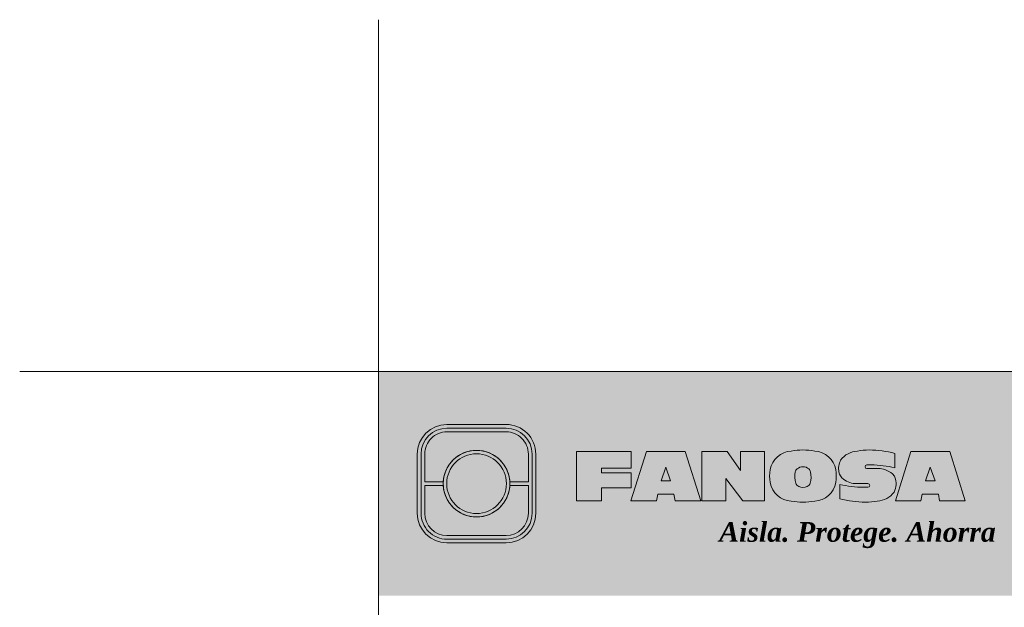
# Model space of a CAD drawing. Header units: millimetres. Extents: x 698.7 to 728.7, y 81.2 to 116.7.
# Tile 9 of 9: x 698.7 to 709.7, y 110.1 to 116.7. Entities that reach past the tile are written whole.
import ezdxf

# ---------------------------------------------------------------- set-up
doc = ezdxf.new("R2010")
doc.units = ezdxf.units.MM
doc.header["$LTSCALE"] = 0.025
doc.layers.get('0').update_dxf_attribs({"lineweight": 5})
doc.styles.get("Standard").update_dxf_attribs({"font": 'romand.shx'})

# ---------------------------------------------------------------- blocks, each defined once
blk = doc.blocks.new('LOGO 1')
for color, points in [(7, [(362.633524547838, 273.3012676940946), (362.633524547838, 270.8012676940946), (384.2235245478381, 270.8012676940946), (384.2235245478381, 273.3012676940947)]), (30, [(364.0980555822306, 272.0718926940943), (364.3048789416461, 272.0718926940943), (364.3048789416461, 272.3812676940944, 0.4142135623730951), (364.0573789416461, 272.6287676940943), (363.3973789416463, 272.6287676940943, 0.4142135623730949), (363.1498789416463, 272.3812676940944), (363.1498789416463, 272.0718926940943), (363.3567023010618, 272.0718926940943, -0.9459053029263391)]), (7, [(364.8420585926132, 272.4104305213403), (365.4501879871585, 272.4104305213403), (365.4501879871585, 272.2247109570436), (365.119665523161, 272.2247109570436), (365.119665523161, 272.1719110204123), (365.4501879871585, 272.1719110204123), (365.4501879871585, 272.00471122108), (365.119665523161, 272.00471122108), (365.119665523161, 271.8609844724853), (364.8420585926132, 271.8609844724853)]), (252, [(364.0602079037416, 272.0512676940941, 1), (363.3945499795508, 272.0512676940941, 1)]), (170, [(364.3048789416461, 271.7212676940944), (364.3048789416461, 272.0306426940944), (364.0980555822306, 272.0306426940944, -0.9459053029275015), (363.3567023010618, 272.0306426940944), (363.1498789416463, 272.0306426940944), (363.1498789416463, 271.7212676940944, 0.4142135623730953), (363.3973789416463, 271.4737676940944), (364.057378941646, 271.4737676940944, 0.4142135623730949)])]:
    blk.add_hatch(color=color).paths.add_polyline_path(points)
h = blk.add_hatch(color=7)
edge = h.paths.add_edge_path()
edge.add_arc((364.057378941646, 271.7212676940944), 0.3299999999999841, -89.99999999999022, 9.890754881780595e-12, ccw=False)
edge.add_line((364.0573789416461, 271.3912676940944), (363.3973789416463, 271.3912676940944))
edge.add_arc((363.3973789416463, 271.7212676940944), 0.3299999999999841, 179.9999999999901, 269.9999999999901, ccw=False)
edge.add_line((363.0673789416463, 271.7212676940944), (363.0673789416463, 272.3812676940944))
edge.add_arc((363.3973789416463, 272.3812676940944), 0.3299999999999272, 90, 180, ccw=False)
edge.add_line((363.3973789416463, 272.7112676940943), (364.0573789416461, 272.7112676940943))
edge.add_arc((364.0573789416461, 272.3812676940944), 0.3299999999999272, 0, 90, ccw=False)
edge.add_line((364.387378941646, 272.3812676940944), (364.387378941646, 271.7212676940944))
edge = h.paths.add_edge_path(flags=16)
edge.add_arc((364.0573789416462, 271.7212676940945), 0.2887500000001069, 269.9999999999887, 359.9999999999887, ccw=False)
edge.add_line((364.0573789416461, 271.4325176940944), (363.3973789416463, 271.4325176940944))
edge.add_arc((363.3973789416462, 271.7212676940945), 0.2887500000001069, 180.0000000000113, 270.0000000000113, ccw=False)
edge.add_line((363.1086289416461, 271.7212676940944), (363.1086289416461, 272.3812676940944))
edge.add_arc((363.3973789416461, 272.3812676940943), 0.28875000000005, 89.99999999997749, 179.9999999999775, ccw=False)
edge.add_line((363.3973789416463, 272.6700176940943), (364.0573789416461, 272.6700176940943))
edge.add_arc((364.0573789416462, 272.3812676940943), 0.28875000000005, 2.262368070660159e-11, 90.00000000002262, ccw=False)
edge.add_line((364.3461289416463, 272.3812676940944), (364.3461289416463, 271.7212676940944))
h = blk.add_hatch(color=7)
h.paths.add_polyline_path([(363.3561289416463, 272.0512676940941, 1), (364.0986289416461, 272.0512676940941, 1)])
h.paths.add_polyline_path([(364.0602079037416, 272.0512676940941, -1), (363.3945499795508, 272.0512676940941, -1)], flags=16)
h = blk.add_hatch(color=7)
h.paths.add_polyline_path([(365.620750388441, 272.4104305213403), (365.4485062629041, 271.8609844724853), (365.7332546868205, 271.8609844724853), (365.7479187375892, 271.934277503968), (365.9266795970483, 271.934277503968), (365.9413436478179, 271.8609844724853), (366.2260920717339, 271.8609844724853), (366.0538479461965, 272.4104305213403)])
h.paths.add_polyline_path([(365.837299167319, 272.2366800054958), (365.8906148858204, 272.0814774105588), (365.7839834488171, 272.0814774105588)], flags=16)
h = blk.add_hatch(color=7)
h.paths.add_polyline_path([(366.9358659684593, 272.4104305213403), (366.6709453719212, 272.4104305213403), (366.6709453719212, 272.1991139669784), (366.5221127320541, 272.4104305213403), (366.2395855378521, 272.4104305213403), (366.2395855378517, 271.8609844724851), (366.5045061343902, 271.8609844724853), (366.5045061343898, 272.1071001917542), (366.6947223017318, 271.8609844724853), (366.9358659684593, 271.8609844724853)])
h.paths.add_polyline_path([(367.4970415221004, 272.4140725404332, 0.09403921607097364), (367.2339520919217, 272.4140725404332, 0.3497782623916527), (367.0006865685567, 272.2074327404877, 0.09737279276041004), (367.0006865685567, 272.0639822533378, 0.3497782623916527), (367.2339520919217, 271.8573424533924, 0.09403921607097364), (367.4970415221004, 271.8573424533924, 0.3497782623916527), (367.7303070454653, 272.0639822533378, 0.09737279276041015), (367.7303070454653, 272.2074327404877, 0.3497782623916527)])
h.paths.add_polyline_path([(367.2999959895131, 272.2148320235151, -0.3799377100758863), (367.4309976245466, 272.2148320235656, -0.158874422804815), (367.4503779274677, 272.1817168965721, -0.1263576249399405), (367.44577155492, 272.0572845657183, -0.2142742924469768), (367.4126854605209, 272.0188340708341, -0.2226123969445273), (367.318308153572, 272.0188340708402, -0.2142742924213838), (367.2852220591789, 272.0572845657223, -0.1263576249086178), (367.2806156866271, 272.1817168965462, -0.1588744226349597)], flags=16)
h.paths.add_polyline_path([(368.0775589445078, 272.2601931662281), (368.1276424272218, 272.2601931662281, -0.05869489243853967), (368.3904870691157, 272.2278050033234), (368.3904870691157, 272.3881713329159, 0.06395994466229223), (368.1046346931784, 272.4264429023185, 0.04691611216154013), (367.9730899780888, 272.4140725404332, 0.2229690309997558), (367.7857619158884, 272.3139728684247, 0.1654172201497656), (367.7667124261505, 272.182419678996, 0.1952229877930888), (367.8161538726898, 272.1004656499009, 0.07724634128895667), (367.887655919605, 272.0635888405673, 0.08066867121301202), (367.9607834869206, 272.0517133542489), (368.0895714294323, 272.0517133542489, -1), (368.0895714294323, 272.0112218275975), (368.0394879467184, 272.0112218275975, -0.05869489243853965), (367.7766433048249, 272.0436099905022), (367.7766433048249, 271.8832436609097, 0.0639599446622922), (368.0624956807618, 271.8449720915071, 0.04691611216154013), (368.1940403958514, 271.8573424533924, 0.2229690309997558), (368.3813684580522, 271.9574421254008, 0.2091142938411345), (368.391184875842, 272.1225548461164, 0.1301021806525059), (368.3636451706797, 272.1610969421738, 0.09267767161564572), (368.2794744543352, 272.2078261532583, 0.08066867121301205), (368.2063468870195, 272.2197016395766), (368.0775589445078, 272.2197016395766, -1)])
h.paths.add_polyline_path([(369.0017330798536, 272.4104305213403), (368.5686355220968, 272.4104305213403), (368.3963913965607, 271.8609844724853), (368.6811398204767, 271.8609844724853), (368.6958038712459, 271.934277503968), (368.8745647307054, 271.934277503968), (368.8892287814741, 271.8609844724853), (369.1739772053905, 271.8609844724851)])
h.paths.add_polyline_path([(368.7851843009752, 272.2366800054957), (368.8385000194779, 272.0814774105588), (368.7318685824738, 272.0814774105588)], flags=16)
at = {"color": 7}
for points in [[(364.387378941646, 271.7212676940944, -0.414213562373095), (364.0573789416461, 271.3912676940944), (363.3973789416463, 271.3912676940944, -0.414213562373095), (363.0673789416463, 271.7212676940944), (363.0673789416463, 272.3812676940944, -0.414213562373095), (363.3973789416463, 272.7112676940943), (364.0573789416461, 272.7112676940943, -0.4142135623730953), (364.387378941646, 272.3812676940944)], [(364.3461289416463, 271.7212676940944, -0.4142135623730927), (364.0573789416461, 271.4325176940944), (363.3973789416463, 271.4325176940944, -0.4142135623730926), (363.1086289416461, 271.7212676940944), (363.1086289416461, 272.3812676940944, -0.414213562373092), (363.3973789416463, 272.6700176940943), (364.0573789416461, 272.6700176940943, -0.4142135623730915), (364.3461289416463, 272.3812676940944)], [(367.7303070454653, 272.2074327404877, 0.3497782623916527), (367.4970415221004, 272.4140725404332, 0.09403921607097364), (367.2339520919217, 272.4140725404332, 0.3497782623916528), (367.0006865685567, 272.2074327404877, 0.09737279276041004), (367.0006865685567, 272.0639822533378, 0.3497782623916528), (367.2339520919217, 271.8573424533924, 0.09403921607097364), (367.4970415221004, 271.8573424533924, 0.3497782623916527), (367.7303070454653, 272.0639822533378, 0.09737279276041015)], [(368.3637508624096, 272.1610094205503, 0.09280978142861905), (368.2794744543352, 272.2078261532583, 0.08066867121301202), (368.2063468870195, 272.2197016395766), (368.0775589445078, 272.2197016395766, -0.9999999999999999), (368.0775589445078, 272.2601931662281), (368.1276424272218, 272.2601931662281, -0.05869489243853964), (368.3904870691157, 272.2278050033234), (368.3904870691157, 272.3881713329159, 0.06395994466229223), (368.1046346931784, 272.4264429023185, 0.04691611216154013), (367.9730899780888, 272.4140725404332, 0.2229690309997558), (367.7857619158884, 272.3139728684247, 0.1654172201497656), (367.7667124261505, 272.182419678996, 0.1952229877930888), (367.8161538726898, 272.1004656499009, 0.07724634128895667), (367.887655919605, 272.0635888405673, 0.08066867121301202), (367.9607834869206, 272.0517133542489), (368.0895714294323, 272.0517133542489, -0.9999999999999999), (368.0895714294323, 272.0112218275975), (368.0394879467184, 272.0112218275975, -0.05869489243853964), (367.7766433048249, 272.0436099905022), (367.7766433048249, 271.8832436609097, 0.06395994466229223), (368.0624956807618, 271.8449720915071, 0.04691611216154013), (368.1940403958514, 271.8573424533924, 0.2229690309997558), (368.3813684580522, 271.9574421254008, 0.2091142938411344), (368.391184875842, 272.1225548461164, 0.1341802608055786)], [(367.2852220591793, 272.0572845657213, 0.2142742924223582), (367.318308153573, 272.0188340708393, 0.2226123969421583), (367.4126854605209, 272.0188340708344, 0.2142742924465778), (367.44577155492, 272.0572845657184, 0.1263576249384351), (367.4503779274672, 272.1817168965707, 0.1588744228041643), (367.4309976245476, 272.2148320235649, 0.379937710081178), (367.2999959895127, 272.2148320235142, 0.1588744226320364), (367.2806156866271, 272.1817168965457, 0.1263576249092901)]]:
    blk.add_lwpolyline(points, format="xyb", close=True, dxfattribs=at)
at = {"color": 30}
blk.add_lwpolyline([(364.3048789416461, 272.0718926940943), (364.3048789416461, 272.3812676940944, 0.414213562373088), (364.0573789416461, 272.6287676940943), (363.3973789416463, 272.6287676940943, 0.4142135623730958), (363.1498789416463, 272.3812676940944), (363.1498789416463, 272.0718926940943), (363.3567023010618, 272.0718926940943, -0.9459053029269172), (364.0980555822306, 272.0718926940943)], format="xyb", close=True, dxfattribs=at)
at = {"color": 7}
for points in [[(364.8420585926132, 272.4104305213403), (365.4501879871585, 272.4104305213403), (365.4501879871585, 272.2247109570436), (365.119665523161, 272.2247109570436), (365.119665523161, 272.1719110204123), (365.4501879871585, 272.1719110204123), (365.4501879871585, 272.00471122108), (365.119665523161, 272.00471122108), (365.119665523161, 271.8609844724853), (364.8420585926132, 271.8609844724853)], [(365.7332546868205, 271.8609844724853), (365.4485062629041, 271.8609844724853), (365.620750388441, 272.4104305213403), (366.0538479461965, 272.4104305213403), (366.2260920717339, 271.8609844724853), (365.9413436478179, 271.8609844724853), (365.9266795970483, 271.934277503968), (365.7479187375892, 271.934277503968)], [(366.5045061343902, 272.1071001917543), (366.5045061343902, 271.8609844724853), (366.2395855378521, 271.8609844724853), (366.2395855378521, 272.4104305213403), (366.5221127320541, 272.4104305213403), (366.6709453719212, 272.1991139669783), (366.6709453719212, 272.4104305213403), (366.9358659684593, 272.4104305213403), (366.9358659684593, 271.8609844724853), (366.6947223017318, 271.8609844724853)], [(368.8745647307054, 271.934277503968), (368.8892287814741, 271.8609844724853), (369.1739772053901, 271.8609844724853), (369.0017330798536, 272.4104305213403), (368.5686355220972, 272.4104305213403), (368.3963913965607, 271.8609844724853), (368.6811398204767, 271.8609844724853), (368.6958038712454, 271.934277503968)], [(365.7839834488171, 272.0814774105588), (365.837299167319, 272.2366800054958), (365.8906148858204, 272.0814774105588)], [(368.8385000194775, 272.0814774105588), (368.7851843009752, 272.2366800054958), (368.7318685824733, 272.0814774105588)]]:
    blk.add_lwpolyline(points, close=True, dxfattribs=at)
at = {"color": 170}
blk.add_lwpolyline([(363.3567023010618, 272.0306426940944, 0.9459053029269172), (364.0980555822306, 272.0306426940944), (364.3048789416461, 272.0306426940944), (364.3048789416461, 271.7212676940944, -0.4142135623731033), (364.0573789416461, 271.4737676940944), (363.3973789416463, 271.4737676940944, -0.414213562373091), (363.1498789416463, 271.7212676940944), (363.1498789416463, 272.0306426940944)], format="xyb", close=True, dxfattribs=at)
at = {"color": 7}
for radius in [0.3712499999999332, 0.332828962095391]:
    blk.add_circle((363.7273789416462, 272.0512676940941), radius, dxfattribs=at)
at = {"color": 254, "insert": (366.4315877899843, 271.623287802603), "char_height": 0.22, "width": 5.448476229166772, "attachment_point": 1}
blk.add_mtext('{\\fBookman Old Style|b1|i1|c0|p18;\\C255;Aisla. Protege. Ahorra}', dxfattribs=at)

msp = doc.modelspace()

# ---------------------------------------------------------------- linework, layer by layer
at = {"color": 254}
for q in [(702.6996308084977, 116.6880880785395), (698.7013943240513, 112.7667079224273)]:
    msp.add_line((702.6996308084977, 112.7667079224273), q, dxfattribs=at)
msp.add_lwpolyline([(702.6996308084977, 84.82670792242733), (724.2896308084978, 84.82670792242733), (724.2896308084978, 112.7667079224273), (702.6996308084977, 112.7667079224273)], close=True, dxfattribs=at)

# ---------------------------------------------------------------- block references
msp.add_blockref('LOGO 1', (340.0661062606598, -160.5345597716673))

doc.saveas('drawing.dxf')
